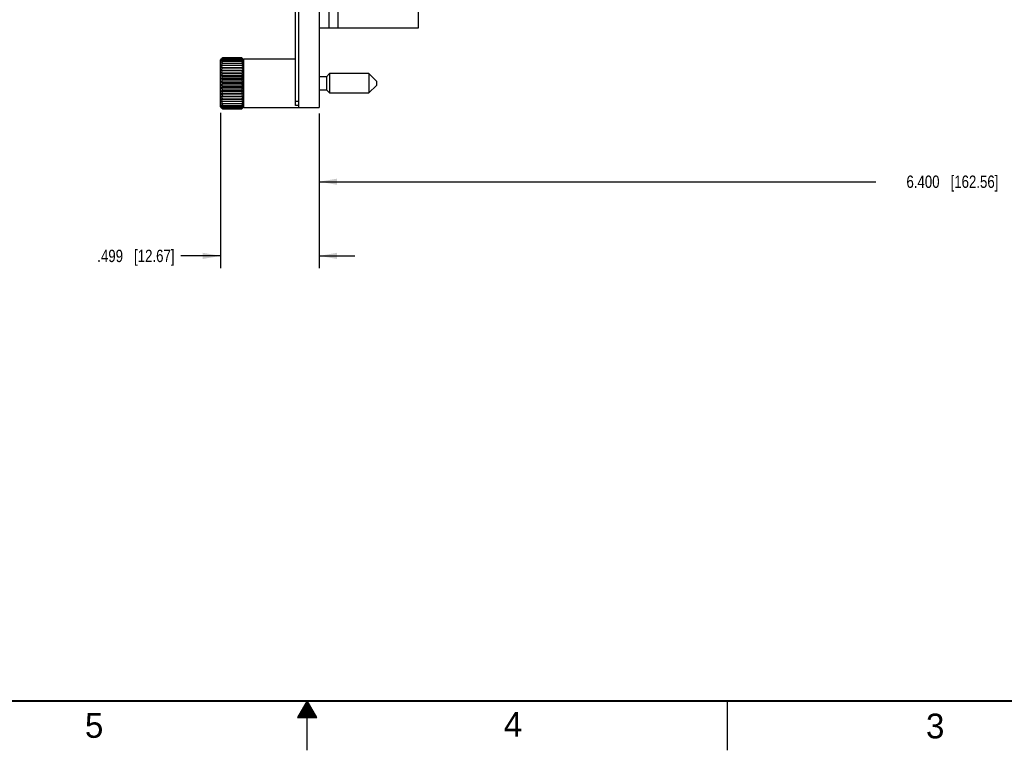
# Model space of a CAD drawing. Header units: inches. Extents: x 0 to 34, y 0 to 22.
# Tile 40 of 53: x 14.1 to 24, y 0 to 7.4. Entities that reach past the tile are written whole.
import ezdxf

# ---------------------------------------------------------------- set-up
doc = ezdxf.new("R2010")
doc.units = ezdxf.units.IN
doc.header["$LTSCALE"] = 1.87
doc.header["$MEASUREMENT"] = 0
doc.layers.get('0').update_dxf_attribs({"linetype": 'CONTINUOUS'})
doc.layers.add('DIMENSIONS', color=7, linetype='CONTINUOUS')
doc.styles.get("Standard").update_dxf_attribs({"font": 'txt', "width": 0.8})
doc.styles.add('TEXTSTYLE_2', font='txt')
doc.dimstyles.new('DIMSTYLE_2', dxfattribs={"dimtxt": 0.125, "dimasz": 0.18, "dimexe": 0.18, "dimexo": 0.0625, "dimgap": 0.09, "dimtad": 0, "dimtih": 1, "dimtoh": 1, "dimdec": 3, "dimlfac": 0.5, "dimzin": 4, "dimdsep": 46, "dimtxsty": 'STANDARD', "dimblk": '_FILLED', "dimblk1": '_FILLED', "dimblk2": '_FILLED', "dimcen": 0.09, "dimadec": 0, "dimazin": 0, "dimtp": 0.01, "dimtm": 0.01, "dimtfac": 1, "dimtdec": 3, "dimtofl": 0, "dimtmove": 0, "dimatfit": 3, "dimldrblk": '_FILLED', "dimfxl": 1, "dimtolj": 1, "dimtzin": 4, "dimarcsym": 0})

# ---------------------------------------------------------------- blocks, each defined once
blk = doc.blocks.new('_FILLED')
at = {"color": 0, "linetype": 'BYBLOCK'}
blk.add_solid([(0, 0), (-1, 0.174), (-1, -0.174)], dxfattribs=at)
blk = doc.blocks.new('*D26')
at = {"layer": 'DIMENSIONS', "color": 2, "linetype": 'CONTINUOUS'}
for p, q in [((29.9228, 7.724), (29.9228, 5.6245)), ((17.1228, 6.438), (17.1228, 5.6245)), ((17.1228, 5.7495), (22.7478, 5.7495)), ((29.9228, 5.7495), (24.2978, 5.7495))]:
    blk.add_line(p, q, dxfattribs=at)
at = {"layer": 'DIMENSIONS', "color": 2, "linetype": 'CONTINUOUS', "xscale": 0.18, "yscale": 0.18, "zscale": 0.18, "rotation": 180}
blk.add_blockref('_FILLED', (17.1228, 5.7495), dxfattribs=at)
at = {"layer": 'DIMENSIONS', "color": 2, "linetype": 'CONTINUOUS', "xscale": 0.18, "yscale": 0.18, "zscale": 0.18}
blk.add_blockref('_FILLED', (29.9228, 5.7495), dxfattribs=at)
at = {"layer": 'DIMENSIONS', "color": 2, "linetype": 'CONTINUOUS', "insert": (23.5228, 5.812), "char_height": 0.125, "width": 1.425, "attachment_point": 2, "line_spacing_factor": 0.9}
blk.add_mtext('6.400{\\Ftxt.shx;\\W1.000000;\\H0.125000; }[162.56]', dxfattribs=at)
blk = doc.blocks.new('*D29')
at = {"layer": 'DIMENSIONS', "color": 2, "linetype": 'CONTINUOUS'}
for p, q in [((16.1252, 6.4458), (16.1252, 4.8745)), ((17.1228, 6.438), (17.1228, 4.8745)), ((16.1252, 4.9995), (15.722, 4.9995)), ((17.1228, 4.9995), (17.4828, 4.9995))]:
    blk.add_line(p, q, dxfattribs=at)
at = {"layer": 'DIMENSIONS', "color": 2, "linetype": 'CONTINUOUS', "xscale": 0.18, "yscale": 0.18, "zscale": 0.18}
blk.add_blockref('_FILLED', (16.1252, 4.9995), dxfattribs=at)
at = {"layer": 'DIMENSIONS', "color": 2, "linetype": 'CONTINUOUS', "xscale": 0.18, "yscale": 0.18, "zscale": 0.18, "rotation": 180}
blk.add_blockref('_FILLED', (17.1228, 4.9995), dxfattribs=at)
at = {"layer": 'DIMENSIONS', "color": 2, "linetype": 'CONTINUOUS', "insert": (15.6595, 5.062), "char_height": 0.125, "width": 1.225, "attachment_point": 3, "line_spacing_factor": 0.9}
blk.add_mtext('.499{\\Ftxt.shx;\\W1.000000;\\H0.125000; }[12.67]', dxfattribs=at)

msp = doc.modelspace()

# ---------------------------------------------------------------- linework, layer by layer
at = {"color": 7, "linetype": 'CONTINUOUS'}
for p, q in [((16.9128, 16.6295), (16.9128, 6.4995)), ((17.1228, 16.6285), (17.1228, 6.5005)), ((16.8828, 6.5205), (16.8828, 16.6085)), ((17.2188, 7.7425), (17.2188, 7.3025)), ((17.3148, 7.3025), (17.3148, 7.7425)), ((18.1228, 7.6285), (18.1228, 7.3025)), ((18.1228, 7.3025), (17.1228, 7.3025)), ((16.1465, 7.0019), (16.1252, 6.9807)), ((16.1252, 6.5082), (16.1252, 6.9807)), ((16.3399, 7.0019), (16.1465, 7.0019)), ((16.1465, 6.9997), (16.3399, 6.9997)), ((16.1465, 6.9932), (16.3399, 6.9932)), ((16.1465, 6.9823), (16.3399, 6.9823)), ((16.1465, 6.9674), (16.3399, 6.9674)), ((16.3608, 6.9811), (16.3399, 7.0019)), ((16.3608, 6.4995), (16.3608, 6.9895)), ((16.8828, 6.9895), (16.3608, 6.9895)), ((16.1311, 6.9265), (16.3553, 6.9265)), ((16.1311, 6.9041), (16.3553, 6.9041)), ((16.1311, 6.879), (16.3553, 6.879)), ((16.1465, 6.9487), (16.3399, 6.9487)), ((16.1465, 6.9012), (16.3399, 6.9012)), ((16.1465, 6.8732), (16.3399, 6.8732)), ((16.1311, 6.8516), (16.3553, 6.8516)), ((16.1311, 6.8223), (16.3553, 6.8223)), ((16.1311, 6.7917), (16.3553, 6.7917)), ((16.1465, 6.843), (16.3399, 6.843)), ((16.1465, 6.8111), (16.3399, 6.8111)), ((16.1465, 6.7781), (16.3399, 6.7781)), ((17.1951, 6.8098), (17.1228, 6.8098)), ((17.2273, 6.8421), (17.1951, 6.8098)), ((17.1951, 6.8098), (17.1951, 6.6791)), ((17.2273, 6.8421), (17.2273, 6.6468)), ((17.625, 6.8421), (17.2273, 6.8421)), ((17.6998, 6.7673), (17.625, 6.8421)), ((17.625, 6.8421), (17.625, 6.6468)), ((16.1311, 6.7603), (16.3553, 6.7603)), ((16.1311, 6.7286), (16.3553, 6.7286)), ((16.1311, 6.6972), (16.3553, 6.6972)), ((16.1465, 6.7445), (16.3399, 6.7445)), ((16.1465, 6.7108), (16.3399, 6.7108)), ((16.1465, 6.6778), (16.3399, 6.6778)), ((17.1228, 6.6791), (17.1951, 6.6791)), ((17.1951, 6.6791), (17.2273, 6.6468)), ((17.625, 6.6468), (17.6998, 6.7216)), ((17.6998, 6.7673), (17.6998, 6.7216)), ((16.1311, 6.6666), (16.3553, 6.6666)), ((16.1311, 6.6373), (16.3553, 6.6373)), ((16.1311, 6.6099), (16.3553, 6.6099)), ((16.1311, 6.5848), (16.3553, 6.5848)), ((16.1465, 6.6459), (16.3399, 6.6459)), ((16.1465, 6.6157), (16.3399, 6.6157)), ((16.1465, 6.5877), (16.3399, 6.5877)), ((17.2273, 6.6468), (17.625, 6.6468)), ((16.1252, 6.5082), (16.1465, 6.487)), ((16.1311, 6.5624), (16.3553, 6.5624)), ((16.1465, 6.5402), (16.3399, 6.5402)), ((16.1465, 6.5215), (16.3399, 6.5215)), ((16.1465, 6.5066), (16.3399, 6.5066)), ((16.1465, 6.4957), (16.3399, 6.4957)), ((16.1465, 6.4892), (16.3399, 6.4892)), ((16.1465, 6.487), (16.3399, 6.487)), ((16.3399, 6.487), (16.3608, 6.5078)), ((16.3608, 6.4995), (16.9128, 6.4995)), ((16.9128, 6.5605), (16.8828, 6.5605)), ((16.9128, 6.5205), (16.8828, 6.5205)), ((16.9128, 6.5005), (17.1228, 6.5005))]:
    msp.add_line(p, q, dxfattribs=at)
at = {"color": 2, "linetype": 'CONTINUOUS'}
for p, q in [((17, 0.5), (16.902, 0.3303)), ((17.098, 0.3303), (17, 0.5)), ((17, 0), (17, 0.5)), ((21.25, 0), (21.25, 0.5)), ((16.9423, 0.4), (17.0578, 0.4)), ((16.9481, 0.41), (17.052, 0.41)), ((16.9538, 0.42), (17.0462, 0.42)), ((16.9596, 0.43), (17.0404, 0.43)), ((16.9654, 0.44), (17.0347, 0.44)), ((16.9712, 0.45), (17.0289, 0.45)), ((16.9769, 0.46), (17.0231, 0.46)), ((16.9827, 0.47), (17.0173, 0.47)), ((16.9885, 0.48), (17.0116, 0.48)), ((16.9942, 0.49), (17.0058, 0.49)), ((16.902, 0.3303), (17.098, 0.3303)), ((16.9076, 0.34), (17.0924, 0.34)), ((16.9134, 0.35), (17.0866, 0.35)), ((16.9192, 0.36), (17.0808, 0.36)), ((16.925, 0.37), (17.0751, 0.37)), ((16.9307, 0.38), (17.0693, 0.38)), ((16.9365, 0.39), (17.0635, 0.39))]:
    msp.add_line(p, q, dxfattribs=at)
at = {"color": 7, "linetype": 'CONTINUOUS', "const_width": 0.02}
msp.add_lwpolyline([(0.5, 0.5), (33.5, 0.5)], dxfattribs=at)
at = {"color": 7, "linetype": 'CONTINUOUS'}
for centre, radius, start, end in [((16.6035, 6.5446), 0.6466, 134.97741, 136.93013), ((16.6651, 6.5371), 0.695, 138.26824, 140.20261), ((16.5317, 6.5515), 0.5911, 130.6772, 132.66537), ((16.7225, 6.5225), 0.7439, 140.74796, 142.65179), ((16.4752, 6.5274), 0.5701, 125.21497, 127.1223), ((16.7718, 6.5034), 0.7877, 142.55102, 144.42383), ((16.4267, 6.4636), 0.5896, 118.37493, 120.0809), ((16.8097, 6.4816), 0.8221, 143.77481, 145.62242), ((16.3894, 6.3023), 0.7081, 110.06494, 111.39023), ((15.8885, 6.5499), 0.6389, 43.0607, 45.03697), ((15.8274, 6.5423), 0.687, 39.78866, 41.74541), ((15.9547, 6.5515), 0.5911, 47.33463, 49.3228), ((15.7704, 6.5276), 0.7357, 37.33988, 39.26506), ((16.0112, 6.5274), 0.5701, 52.8777, 54.78503), ((15.7215, 6.5084), 0.7792, 35.56817, 37.46149), ((16.0598, 6.4636), 0.5896, 59.9191, 61.62507), ((15.6839, 6.4866), 0.8134, 34.36981, 36.23733), ((16.097, 6.3023), 0.7081, 68.60977, 69.93506), ((16.366, 5.7567), 1.212, 100.4359, 101.17315), ((16.8335, 6.4584), 0.844, 144.48439, 146.31587), ((16.8416, 6.4347), 0.8515, 144.71689, 146.54286), ((16.366, 8.0932), 1.212, 258.82685, 259.5641), ((16.8335, 6.4109), 0.844, 144.48439, 146.31587), ((16.3894, 7.5384), 0.7081, 248.60977, 249.93506), ((16.8097, 6.3874), 0.8221, 143.77481, 145.62242), ((16.1204, 5.7567), 1.212, 78.82685, 79.5641), ((15.6603, 6.4635), 0.8351, 33.67649, 35.52754), ((15.6523, 6.4397), 0.8426, 33.44955, 35.29496), ((16.1204, 8.0932), 1.212, 280.4359, 281.17315), ((15.6603, 6.4159), 0.8351, 33.67649, 35.52754), ((16.097, 7.5384), 0.7081, 290.06494, 291.39023), ((15.6839, 6.3924), 0.8134, 34.36981, 36.23733), ((16.4267, 7.3617), 0.5896, 239.9191, 241.62507), ((16.7718, 6.364), 0.7877, 142.55103, 144.42383), ((16.4752, 7.2768), 0.5701, 232.8777, 234.78504), ((16.7225, 6.3404), 0.7439, 140.74796, 142.65179), ((16.5317, 7.2263), 0.5911, 227.33463, 229.3228), ((16.6651, 6.3155), 0.695, 138.26825, 140.20261), ((16.0598, 7.3617), 0.5896, 298.37493, 300.0809), ((15.7215, 6.3691), 0.7792, 35.56817, 37.46148), ((16.0112, 7.2768), 0.5701, 305.21496, 307.1223), ((15.7704, 6.3455), 0.7357, 37.33989, 39.26505), ((15.9547, 7.2263), 0.5911, 310.6772, 312.66537), ((15.8274, 6.3206), 0.687, 39.78867, 41.74541), ((16.5979, 7.1965), 0.6389, 223.0607, 225.03697), ((16.6035, 6.2871), 0.6466, 134.9774, 136.93013), ((16.6591, 7.1683), 0.687, 219.78867, 221.74541), ((16.5317, 6.2626), 0.5911, 130.6772, 132.66537), ((16.716, 7.1434), 0.7357, 217.33989, 219.26506), ((16.4752, 6.2121), 0.5701, 125.21496, 127.1223), ((15.8829, 7.2018), 0.6466, 314.9774, 316.93013), ((15.8885, 6.2924), 0.6389, 43.0607, 45.03697), ((15.8213, 7.1734), 0.695, 318.26825, 320.20261), ((15.9547, 6.2626), 0.5911, 47.33463, 49.3228), ((15.7639, 7.1485), 0.7439, 320.74796, 322.65179), ((16.0112, 6.2121), 0.5701, 52.8777, 54.78504), ((16.765, 7.1198), 0.7792, 215.56817, 217.46148), ((16.4267, 6.1272), 0.5896, 118.37493, 120.0809), ((16.8025, 7.0965), 0.8134, 214.36981, 216.23733), ((16.3894, 5.9505), 0.7081, 110.06494, 111.39023), ((16.8261, 7.073), 0.8351, 213.67649, 215.52754), ((16.366, 5.3957), 1.212, 100.4359, 101.17315), ((16.8341, 7.0492), 0.8426, 213.44955, 215.29496), ((15.7146, 7.1249), 0.7877, 322.55103, 324.42383), ((16.0598, 6.1272), 0.5896, 59.9191, 61.62507), ((15.6767, 7.1016), 0.8221, 323.77481, 325.62242), ((16.097, 5.9505), 0.7081, 68.60977, 69.93506), ((15.653, 7.078), 0.844, 324.48439, 326.31587), ((16.1204, 5.3957), 1.212, 78.82685, 79.5641), ((15.6448, 7.0542), 0.8515, 324.71689, 326.54286), ((16.8261, 7.0255), 0.8351, 213.67649, 215.52754), ((16.366, 7.7322), 1.212, 258.82685, 259.5641), ((16.8025, 7.0023), 0.8134, 214.36981, 216.23734), ((16.765, 6.9805), 0.7792, 215.56817, 217.46149), ((16.3894, 7.1866), 0.7081, 248.60977, 249.93506), ((16.716, 6.9614), 0.7357, 217.33988, 219.26506), ((16.4267, 7.0253), 0.5896, 239.9191, 241.62507), ((16.6591, 6.9466), 0.687, 219.78867, 221.74542), ((16.4752, 6.9615), 0.5701, 232.8777, 234.78503), ((16.5979, 6.939), 0.6389, 223.0607, 225.03697), ((16.5317, 6.9374), 0.5911, 227.33463, 229.3228), ((15.653, 7.0305), 0.844, 324.48439, 326.31587), ((16.1204, 7.7322), 1.212, 280.4359, 281.17315), ((15.6767, 7.0073), 0.8221, 323.77481, 325.62242), ((15.7146, 6.9856), 0.7877, 322.55102, 324.42383), ((16.097, 7.1866), 0.7081, 290.06494, 291.39023), ((15.7639, 6.9664), 0.7439, 320.74796, 322.65179), ((16.0598, 7.0253), 0.5896, 298.37493, 300.0809), ((15.8213, 6.9518), 0.695, 318.26824, 320.20261), ((16.0112, 6.9615), 0.5701, 305.21497, 307.1223), ((15.8829, 6.9443), 0.6466, 314.97741, 316.93013), ((15.9547, 6.9374), 0.5911, 310.6772, 312.66537)]:
    msp.add_arc(centre, radius, start, end, dxfattribs=at)

# ---------------------------------------------------------------- texts
at = {"color": 2, "linetype": 'CONTINUOUS', "char_height": 0.25, "width": 0.25, "attachment_point": 1, "line_spacing_factor": 0.9, "style": 'TEXTSTYLE_2'}
for s, insert in [('5', (14.754, 0.3762)), ('4', (18.9884, 0.3869)), ('3', (23.2555, 0.371))]:
    msp.add_mtext(s, dxfattribs=dict(at, insert=insert))

# ---------------------------------------------------------------- dimensions: what is measured, and where the dimension line sits
at = {"layer": 'DIMENSIONS', "color": 2, "linetype": 'CONTINUOUS'}
dim = msp.add_linear_dim(base=(17.1228, 5.7495), p1=(29.9228, 7.724), p2=(17.1228, 6.438), angle=180, dimstyle='DIMSTYLE_2', dxfattribs=at)
dim.commit()
dim.dimension.update_dxf_attribs({"geometry": '*D26', "text_midpoint": (23.3728, 5.7495), "dimtype": 160})
dim = msp.add_linear_dim(base=(17.1228, 4.9995), p1=(16.1252, 6.4458), p2=(17.1228, 6.438), dimstyle='DIMSTYLE_2', dxfattribs=at)
dim.commit()
dim.dimension.update_dxf_attribs({"geometry": '*D29', "text_midpoint": (14.797, 4.9995), "dimtype": 160})

doc.saveas('drawing.dxf')
